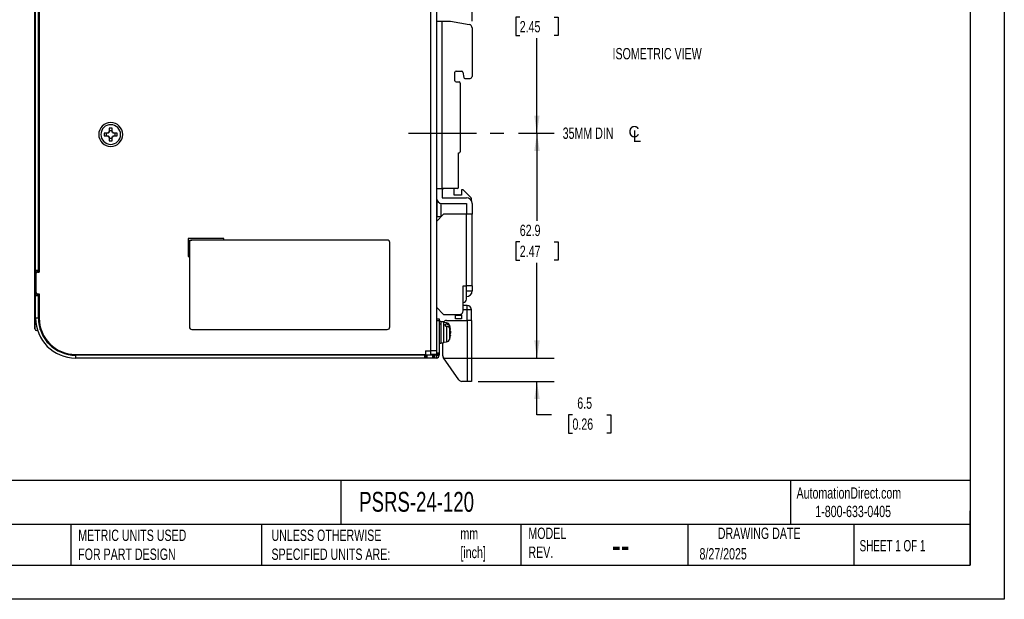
# Model space of a CAD drawing. Header units: millimetres. Extents: x 0 to 419, y 0 to 324.
# Tile 4 of 10: x 144 to 419, y 0 to 162. Entities that reach past the tile are written whole.
import ezdxf

# ---------------------------------------------------------------- set-up
doc = ezdxf.new("R2010")
doc.units = ezdxf.units.MM
doc.header["$LTSCALE"] = 1.5
doc.linetypes.add('CENTERX2', pattern=[20.32, 12.7, -2.54, 2.54, -2.54])
doc.layers.add('CENTER', color=40, linetype='CENTERX2')
doc.layers.add('DIMENSIONS', color=140, linetype='Continuous', lineweight=25)
doc.layers.add('TEXT', color=140, linetype='Continuous', lineweight=25)
doc.styles.add('SLDTEXTSTYLE0', font='TXT', dxfattribs={"width": 0.7})
doc.styles.add('SLDTEXTSTYLE1', font='TXT', dxfattribs={"width": 0.65})
doc.dimstyles.new('SLDDIMSTYLE1', dxfattribs={"dimtxt": 3.237012, "dimasz": 4.953, "dimexe": 0, "dimexo": 0.0625, "dimgap": 0.809253, "dimtad": 0, "dimtih": 1, "dimtoh": 1, "dimdec": 1, "dimrnd": 1e-09, "dimzin": 12, "dimdsep": 46, "dimtxsty": 'SLDTEXTSTYLE0', "dimsah": 1, "dimcen": 0.09, "dimadec": 0, "dimazin": 3, "dimtfac": 1, "dimtdec": 1, "dimtofl": 0, "dimtmove": 0, "dimatfit": 3, "dimfxl": 0, "dimfrac": 2, "dimtolj": 1, "dimtzin": 12, "dimarcsym": 0})
doc.dimstyles.new('SLDDIMSTYLE3', dxfattribs={"dimtxt": 3.237012, "dimasz": 4.953, "dimexe": 0, "dimexo": 0.0625, "dimgap": 0.809253, "dimtad": 0, "dimtih": 1, "dimtoh": 1, "dimdec": 1, "dimrnd": 1e-09, "dimzin": 12, "dimdsep": 46, "dimtxsty": 'SLDTEXTSTYLE0', "dimsah": 1, "dimcen": 0.09, "dimadec": 0, "dimazin": 3, "dimtfac": 1, "dimtdec": 1, "dimtmove": 0, "dimatfit": 0, "dimfxl": 0, "dimfrac": 2, "dimtolj": 1, "dimtzin": 12, "dimarcsym": 0})

# ---------------------------------------------------------------- blocks, each defined once
blk = doc.blocks.new('_D_3')
at = {"layer": 'DIMENSIONS'}
for p, q in [((262.27, 192.44), (293.24, 192.44)), ((288.48, 192.44), (288.48, 168.6)), ((283.67, 162.73), (282.59, 162.73)), ((282.59, 162.73), (282.59, 157.59)), ((293.29, 162.73), (294.38, 162.73)), ((294.38, 162.73), (294.38, 157.59)), ((282.59, 157.59), (283.67, 157.59)), ((288.48, 130.29), (288.48, 156.86)), ((294.38, 157.59), (293.29, 157.59)), ((283.31, 130.29), (293.24, 130.29))]:
    blk.add_line(p, q, dxfattribs=at)
for points in [[(288.48, 192.44), (287.72, 187.49), (289.24, 187.49)], [(288.48, 130.29), (289.24, 135.24), (287.72, 135.24)]]:
    blk.add_solid(points, dxfattribs=at)
at = {"layer": 'DIMENSIONS', "char_height": 3.175, "attachment_point": 1, "style": 'SLDTEXTSTYLE0'}
for s, insert in [('62.2', (283.67, 167.55)), ('2.45', (283.67, 161.68))]:
    blk.add_mtext(s, dxfattribs=dict(at, insert=insert))
blk = doc.blocks.new('_D_4')
at = {"layer": 'DIMENSIONS'}
for p, q in [((283.31, 130.29), (293.26, 130.29)), ((288.5, 130.29), (288.5, 105.78)), ((283.69, 99.91), (282.6, 99.91)), ((282.6, 99.91), (282.6, 94.77)), ((293.3, 99.91), (294.39, 99.91)), ((294.39, 99.91), (294.39, 94.77)), ((282.6, 94.77), (283.69, 94.77)), ((288.5, 67.44), (288.5, 94.04)), ((294.39, 94.77), (293.3, 94.77)), ((262.27, 67.44), (293.26, 67.44))]:
    blk.add_line(p, q, dxfattribs=at)
for points in [[(288.5, 130.29), (287.73, 125.34), (289.26, 125.34)], [(288.5, 67.44), (289.26, 72.39), (287.73, 72.39)]]:
    blk.add_solid(points, dxfattribs=at)
at = {"layer": 'DIMENSIONS', "char_height": 3.175, "attachment_point": 1, "style": 'SLDTEXTSTYLE0'}
for s, insert in [('62.9', (283.69, 104.73)), ('2.47', (283.69, 98.86))]:
    blk.add_mtext(s, dxfattribs=dict(at, insert=insert))
blk = doc.blocks.new('_D_6')
at = {"layer": 'DIMENSIONS'}
for p, q in [((148.12, 183.05), (148.12, 226.68)), ((270.37, 161.65), (270.37, 226.68)), ((148.12, 221.92), (195.05, 221.92)), ((199.43, 221.92), (198.34, 221.92)), ((198.34, 221.92), (198.34, 216.78)), ((209.05, 221.92), (210.14, 221.92)), ((210.14, 221.92), (210.14, 216.78)), ((270.37, 221.92), (213.44, 221.92)), ((198.34, 216.78), (199.43, 216.78)), ((210.14, 216.78), (209.05, 216.78))]:
    blk.add_line(p, q, dxfattribs=at)
for points in [[(148.12, 221.92), (153.07, 221.16), (153.07, 222.68)], [(270.37, 221.92), (265.42, 222.68), (265.42, 221.16)]]:
    blk.add_solid(points, dxfattribs=at)
at = {"layer": 'DIMENSIONS', "char_height": 3.175, "attachment_point": 1, "style": 'SLDTEXTSTYLE0'}
for s, insert in [('122.3', (198.09, 226.74)), ('4.81', (199.43, 220.87))]:
    blk.add_mtext(s, dxfattribs=dict(at, insert=insert))
blk = doc.blocks.new('_D_7')
at = {"layer": 'DIMENSIONS'}
for p, q in [((288.5, 67.44), (288.5, 76.97)), ((262.27, 67.44), (293.26, 67.44)), ((272.07, 60.94), (293.26, 60.94)), ((288.5, 51.62), (288.5, 60.94)), ((292.58, 51.62), (288.5, 51.62)), ((298.41, 51.62), (297.33, 51.62)), ((297.33, 51.62), (297.33, 46.48)), ((308.03, 51.62), (309.12, 51.62)), ((309.12, 51.62), (309.12, 46.48)), ((297.33, 46.48), (298.41, 46.48)), ((309.12, 46.48), (308.03, 46.48))]:
    blk.add_line(p, q, dxfattribs=at)
for points in [[(288.5, 67.44), (289.26, 72.39), (287.73, 72.39)], [(288.5, 60.94), (287.73, 55.99), (289.26, 55.99)]]:
    blk.add_solid(points, dxfattribs=at)
at = {"layer": 'DIMENSIONS', "char_height": 3.175, "attachment_point": 1, "style": 'SLDTEXTSTYLE0'}
for s, insert in [('6.5', (299.76, 56.44)), ('0.26', (298.41, 50.57))]:
    blk.add_mtext(s, dxfattribs=dict(at, insert=insert))
blk = doc.blocks.new('SW_SYMBOL_MOD_CL')
at = {"layer": 'DIMENSIONS', "color": 0, "char_height": 1164, "attachment_point": 5}
for s, insert in [('C', (600, 900)), ('L', (900, 450))]:
    blk.add_mtext(s, dxfattribs=dict(at, insert=insert))

msp = doc.modelspace()

# ---------------------------------------------------------------- linework, layer by layer
at = {"color": 7, "linetype": 'Continuous'}
for p, q in [((419.1, 323.85), (419.1, 0)), ((419.1, 0), (0, 0))]:
    msp.add_line(p, q, dxfattribs=at)
for p, q in [((258.87, 69.44), (258.87, 190.44)), ((260.37, 190.44), (260.37, 69.44)), ((148.12, 78.74), (148.12, 181.14)), ((149.37, 168.44), (149.37, 91.44)), ((148.37, 92.04), (148.37, 167.84)), ((149.17, 92.04), (149.17, 167.84)), ((260.37, 161.64), (261.97, 161.64)), ((261.97, 114.84), (261.97, 161.64)), ((261.97, 161.64), (264.37, 161.64)), ((264.37, 161.64), (269.54, 160.73)), ((270.37, 159.74), (270.37, 146.14)), ((265.57, 144.94), (265.57, 147.34)), ((265.87, 147.64), (267.47, 147.64)), ((267.76, 147.39), (268.03, 145.89)), ((265.87, 144.64), (266.77, 144.64)), ((267.07, 144.34), (267.07, 125.14)), ((268.32, 145.64), (269.87, 145.64)), ((168.6, 130.34), (167.57, 130.35)), ((167.57, 130.35), (167.57, 129.56)), ((167.57, 129.56), (168.59, 129.55)), ((168.22, 129.55), (168.22, 130.34)), ((169.78, 131.74), (168.98, 131.74)), ((168.98, 131.74), (168.98, 130.72)), ((168.98, 131.1), (169.77, 131.09)), ((169.77, 130.72), (169.78, 131.74)), ((170.14, 129.54), (171.17, 129.53)), ((171.17, 130.33), (170.15, 130.33)), ((170.52, 130.33), (170.52, 129.54)), ((171.17, 129.53), (171.17, 130.33)), ((168.97, 129.17), (168.96, 128.14)), ((168.96, 128.14), (169.75, 128.14)), ((169.76, 128.79), (168.97, 128.79)), ((169.75, 128.14), (169.76, 129.16)), ((266.57, 115.14), (266.57, 124.84)), ((266.57, 124.84), (266.77, 124.84)), ((260.37, 114.84), (261.97, 114.84)), ((266.27, 114.84), (261.97, 114.84)), ((261.97, 114.84), (261.97, 112.24)), ((262.07, 114.44), (261.97, 114.44)), ((262.07, 114.84), (262.07, 114.44)), ((265.37, 112.94), (265.37, 114.84)), ((267.37, 112.94), (265.37, 112.94)), ((267.37, 114.44), (267.37, 112.94)), ((267.87, 114.44), (267.37, 114.44)), ((270.08, 112.23), (267.87, 114.44)), ((260.47, 111.68), (260.47, 106.94)), ((261.67, 110.67), (261.67, 106.94)), ((261.97, 112.24), (268.77, 112.24)), ((261.97, 110.64), (268.77, 110.64)), ((268.77, 110.64), (268.77, 107.64)), ((270.17, 111.42), (270.17, 112.02)), ((270.37, 110.64), (270.37, 107.64)), ((262.37, 107.64), (260.37, 105.64)), ((268.77, 107.64), (262.37, 107.64)), ((268.77, 87.64), (268.77, 107.64)), ((270.37, 107.64), (268.77, 107.64)), ((270.37, 87.64), (270.37, 107.64)), ((261.67, 106.94), (260.47, 106.94)), ((200.97, 100.84), (190.97, 100.84)), ((190.97, 100.84), (190.97, 95.84)), ((191.37, 99.74), (191.37, 100.44)), ((191.37, 100.44), (192.07, 100.44)), ((191.37, 99.74), (191.37, 76.14)), ((246.67, 100.44), (192.07, 100.44)), ((200.97, 100.44), (200.97, 100.84)), ((247.37, 76.14), (247.37, 99.74)), ((190.97, 95.84), (191.37, 95.84)), ((148.37, 91.82), (148.37, 92.04)), ((148.37, 92.04), (149.17, 92.04)), ((148.37, 85.07), (148.37, 91.82)), ((149.17, 91.74), (148.37, 91.74)), ((148.57, 85.74), (148.57, 91.14)), ((148.87, 91.44), (149.37, 91.44)), ((149.17, 92.04), (149.17, 91.74)), ((148.87, 85.44), (149.37, 85.44)), ((149.37, 85.44), (149.37, 78.64)), ((267.87, 80.64), (267.87, 87.64)), ((267.87, 87.64), (268.77, 87.64)), ((270.37, 87.64), (268.77, 87.64)), ((268.77, 83.94), (268.77, 87.64)), ((268.77, 86.24), (270.37, 86.24)), ((270.37, 87.64), (270.37, 86.24)), ((148.37, 85.14), (149.17, 85.14)), ((148.37, 84.84), (148.37, 85.07)), ((148.37, 78.64), (148.37, 84.84)), ((149.17, 84.84), (148.37, 84.84)), ((149.17, 85.14), (149.17, 84.84)), ((149.17, 78.64), (149.17, 84.84)), ((260.37, 81.64), (262.37, 79.64)), ((268.97, 82.14), (267.87, 82.14)), ((268.97, 80.94), (267.87, 80.94)), ((268.97, 80.94), (268.97, 82.14)), ((270.17, 80.94), (268.97, 80.94)), ((268.97, 77.94), (268.97, 80.94)), ((270.17, 77.94), (270.17, 80.94)), ((148.37, 78.74), (148.12, 78.74)), ((148.19, 75.64), (148.19, 78.74)), ((148.19, 78.74), (148.19, 75.64)), ((149.17, 78.64), (148.37, 78.64)), ((260.37, 78.44), (261.17, 78.44)), ((260.37, 77.94), (261.17, 77.94)), ((261.17, 78.44), (261.17, 77.94)), ((261.17, 77.94), (261.17, 68.9)), ((261.67, 77.64), (261.17, 77.64)), ((261.67, 77.64), (261.67, 76.9)), ((262.37, 77.59), (261.67, 77.59)), ((262.37, 79.64), (266.87, 79.64)), ((262.37, 77.59), (262.37, 71.69)), ((263.22, 77.32), (262.37, 77.39)), ((263.17, 77.94), (268.97, 77.94)), ((263.22, 77.32), (263.22, 76.89)), ((265.77, 79.44), (265.77, 79.64)), ((265.77, 79.44), (267.37, 79.44)), ((265.77, 78.44), (265.77, 79.44)), ((267.37, 78.44), (265.77, 78.44)), ((267.37, 79.44), (267.37, 79.78)), ((267.37, 79.44), (267.37, 78.44)), ((268.97, 77.94), (268.97, 60.94)), ((270.17, 77.94), (268.97, 77.94)), ((270.17, 77.94), (270.17, 60.94)), ((148.19, 75.64), (148.19, 75.64)), ((148.93, 75.14), (148.69, 75.14)), ((148.69, 75.14), (148.69, 75.14)), ((148.93, 75.14), (148.69, 75.14)), ((149.69, 75.38), (149.69, 75.46)), ((149.69, 75.38), (149.69, 75.46)), ((149.69, 75.38), (149.69, 75.46)), ((149.69, 75.38), (149.69, 75.46)), ((149.69, 75.38), (149.69, 75.46)), ((192.07, 75.44), (246.67, 75.44)), ((261.67, 76.9), (261.17, 76.9)), ((261.67, 76.9), (261.67, 71.64)), ((262.94, 76.67), (262.37, 76.71)), ((262.94, 76.67), (262.94, 76.91)), ((262.94, 76.39), (262.94, 76.67)), ((263.22, 76.37), (263.22, 71.97)), ((264.09, 76.6), (264.09, 76.35)), ((264.09, 75.83), (264.09, 73.35)), ((264.18, 75.48), (264.32, 75.48)), ((264.32, 75.45), (264.2, 75.44)), ((264.32, 75.51), (264.32, 75.48)), ((264.32, 75.45), (264.32, 75.48)), ((264.32, 74.96), (264.32, 74.43)), ((150.49, 73.64), (150.45, 73.64)), ((150.49, 73.64), (150.45, 73.64)), ((261.17, 71.64), (261.67, 71.64)), ((261.67, 71.69), (262.37, 71.69)), ((262.17, 68.11), (262.17, 71.69)), ((262.37, 71.89), (263.22, 71.97)), ((264.09, 73.35), (264.09, 72.68)), ((264.32, 73.84), (264.16, 73.84)), ((264.32, 73.84), (264.32, 73.77)), ((257.37, 69.44), (257.37, 68.44)), ((257.37, 69.44), (258.87, 69.44)), ((260.37, 69.44), (258.87, 69.44)), ((258.87, 68.24), (258.87, 69.44)), ((260.37, 69.44), (260.37, 68.9)), ((260.37, 68.9), (261.17, 68.9)), ((260.37, 68.9), (260.37, 68.6)), ((261.17, 68.9), (261.17, 68.6)), ((159.57, 68.44), (257.37, 68.44)), ((159.57, 68.24), (159.57, 67.44)), ((257.07, 68.24), (159.57, 68.24)), ((257.07, 67.44), (159.57, 67.44)), ((257.07, 68.24), (257.07, 67.44)), ((257.37, 68.24), (257.07, 68.24)), ((257.37, 67.44), (257.07, 67.44)), ((257.37, 68.24), (257.37, 67.44)), ((257.67, 68.24), (257.37, 68.24)), ((257.67, 67.44), (257.37, 67.44)), ((257.67, 68.24), (257.67, 67.44)), ((259.27, 68.24), (257.67, 68.24)), ((259.27, 67.44), (257.67, 67.44)), ((260.37, 68.44), (258.87, 68.44)), ((259.27, 68.24), (259.27, 67.44)), ((259.57, 68.24), (259.27, 68.24)), ((259.57, 67.44), (259.27, 67.44)), ((259.57, 68.24), (259.57, 67.44)), ((259.87, 68.24), (259.57, 68.24)), ((259.87, 67.44), (259.57, 67.44)), ((259.87, 68.24), (259.87, 67.44)), ((260.37, 68.24), (259.87, 68.24)), ((260.37, 67.44), (259.87, 67.44)), ((260.37, 68.6), (261.17, 68.6)), ((260.37, 68.6), (260.37, 68.3)), ((260.37, 68.3), (261.17, 68.3)), ((260.37, 68.3), (260.37, 68.24)), ((260.37, 68.24), (261.17, 68.24)), ((260.37, 68.24), (260.37, 67.44)), ((261.17, 68.6), (261.17, 68.3)), ((261.17, 68.3), (261.17, 68.24)), ((266.67, 61.37), (262.35, 67.54)), ((268.97, 60.94), (267.49, 60.94)), ((270.17, 60.94), (268.97, 60.94))]:
    msp.add_line(p, q)
at = {"flags": 128}
for points in [[(148.19, 75.97), (148.19, 76.04), (148.19, 76.24), (148.19, 76.58), (148.19, 77.01), (148.19, 77.53), (148.19, 78.1), (148.19, 78.68), (148.19, 78.74)], [(148.19, 78.74), (148.19, 78.68), (148.19, 78.1), (148.19, 77.53), (148.19, 77.01), (148.19, 76.58), (148.19, 76.24), (148.19, 76.04), (148.19, 75.97)], [(263.22, 76.89), (263.06, 76.9), (262.94, 76.91)], [(262.94, 76.39), (263.09, 76.38), (263.22, 76.37)]]:
    msp.add_lwpolyline(points, dxfattribs=at)
for centre, radius, start, end in [((269.37, 159.74), 1, 0, 80), ((265.87, 147.34), 0.3, 90, 180), ((267.47, 147.34), 0.3, 10, 90), ((268.32, 145.94), 0.3, 190, 270), ((269.87, 146.14), 0.5, 270, 0), ((265.87, 144.94), 0.3, 180, 270), ((266.77, 144.34), 0.3, 0, 90), ((169.37, 129.94), 3.35, 0, 180), ((169.37, 129.94), 2.75, 89.643, 269.643), ((169.37, 129.94), 2.75, 269.643, 89.643), ((169.37, 129.94), 3.35, 180, 0), ((169.37, 129.94), 0.871, 206.6787, 242.6073), ((169.37, 129.94), 0.871, 116.6787, 152.6073), ((169.37, 129.94), 0.78, 210.1405, 239.1455), ((169.37, 129.94), 0.78, 120.1405, 149.1455), ((169.37, 129.94), 0.871, 296.6787, 332.6073), ((169.37, 129.94), 0.78, 300.1405, 329.1455), ((169.37, 129.94), 0.871, 26.6787, 62.6073), ((169.37, 129.94), 0.78, 30.1405, 59.1455), ((266.77, 125.14), 0.3, 270, 0), ((266.27, 115.14), 0.3, 270, 0), ((261.97, 112.24), 1.6, 180, 270), ((268.77, 110.64), 1.6, 0, 90), ((269.87, 112.02), 0.3, 0, 45), ((148.87, 91.14), 0.3, 90, 180), ((148.87, 85.74), 0.3, 180, 270), ((268.77, 86.24), 1.6, 270, 0), ((267.77, 83.94), 1, 275.7392, 0), ((266.87, 80.64), 1, 270, 0), ((268.97, 80.94), 1.2, 0, 90), ((159.57, 78.64), 11.2, 180, 270), ((159.67, 78.74), 10.5, 180, 270), ((159.57, 78.64), 10.4, 180, 270), ((159.57, 78.64), 10.2, 180, 270), ((263.17, 76.94), 1, 90, 143.1301), ((263.13, 76.32), 1, 16.257, 85), ((148.69, 75.64), 0.5, 180, 270), ((148.69, 75.64), 0.5, 180, 270), ((257.37, 74.64), 7, 7.1183, 16.257), ((260.23, 74.87), 4.13, 8.4657, 20.859), ((260.23, 74.35), 4.13, 8.4657, 20.859), ((261.14, 74.97), 3.22, 339.1742, 350.3467), ((260.28, 74.92), 4.08, 344.1428, 351.5813), ((263.13, 72.96), 1, 275, 343.743), ((257.37, 74.64), 7, 343.743, 352.8817), ((260.94, 74.75), 3.45, 336.1054, 339.2224), ((261.14, 74.38), 3.22, 339.1742, 350.3467), ((259.68, 73.52), 4.48, 0.0223, 3.883), ((259.98, 73.52), 4.18, 355.9831, 0.0223), ((260.37, 68.24), 0.8, 270, 0), ((263.17, 68.11), 1, 180, 215), ((267.49, 61.94), 1, 215, 270)]:
    msp.add_arc(centre, radius, start, end)
for points in [[(168.59, 129.55), (168.63, 129.55), (168.66, 129.55), (168.69, 129.55)], [(168.7, 130.34), (168.66, 130.34), (168.63, 130.34), (168.6, 130.34)], [(168.98, 130.72), (168.98, 130.69), (168.98, 130.65), (168.98, 130.62)], [(169.77, 130.61), (169.77, 130.65), (169.77, 130.68), (169.77, 130.72)], [(170.15, 130.33), (170.11, 130.33), (170.08, 130.33), (170.04, 130.33)], [(170.04, 129.54), (170.07, 129.54), (170.11, 129.54), (170.14, 129.54)], [(168.97, 129.27), (168.97, 129.24), (168.97, 129.2), (168.97, 129.17)], [(169.76, 129.16), (169.76, 129.2), (169.76, 129.23), (169.76, 129.27)], [(192.07, 100.44), (191.68, 100.44), (191.37, 100.13), (191.37, 99.74)], [(247.37, 99.74), (247.37, 100.13), (247.06, 100.44), (246.67, 100.44)], [(191.37, 76.14), (191.37, 75.76), (191.68, 75.44), (192.07, 75.44)], [(246.67, 75.44), (247.06, 75.44), (247.37, 75.76), (247.37, 76.14)]]:
    msp.add_open_spline(points, degree=3)
for points, knots in [([(264.09, 76.35), (264.08, 76.37), (264.06, 76.42), (264.02, 76.49), (263.97, 76.55), (263.91, 76.61), (263.84, 76.67), (263.76, 76.73), (263.65, 76.79), (263.51, 76.84), (263.37, 76.88), (263.27, 76.89), (263.22, 76.89)], [0, 0, 0, 0, 0.0846812, 0.1677171, 0.2499271, 0.3321553, 0.4152452, 0.5000147, 0.6228814, 0.7500488, 0.8751386, 1, 1, 1, 1]), ([(263.22, 76.37), (263.25, 76.37), (263.32, 76.36), (263.41, 76.35), (263.52, 76.32), (263.65, 76.27), (263.77, 76.2), (263.88, 76.12), (263.97, 76.03), (264.04, 75.93), (264.07, 75.86), (264.09, 75.83)], [0, 0, 0, 0, 0.0829646, 0.165898, 0.2496621, 0.3749091, 0.5001425, 0.6247001, 0.7503149, 0.8750446, 1, 1, 1, 1]), ([(150.59, 73.4), (150.56, 73.45), (150.52, 73.52), (150.47, 73.61), (150.45, 73.64)], [0, 0, 0, 0, 0.653863, 1, 1, 1, 1])]:
    msp.add_open_spline(points, degree=3, knots=knots)
at = {"layer": 'CENTER'}
msp.add_line((252.55, 130.29), (281.4, 130.29), dxfattribs=at)
at = {"layer": 'TEXT'}
for p, q in [((409.57, 314.32), (409.57, 9.52)), ((409.57, 33.19), (9.52, 33.19)), ((233.64, 33.19), (233.64, 20.95)), ((359.36, 33.19), (359.36, 20.95)), ((409.57, 9.52), (409.57, 24.77)), ((409.57, 20.95), (9.52, 20.95)), ((158.23, 20.95), (158.23, 9.52)), ((211.5, 20.95), (211.5, 9.52)), ((283.95, 20.95), (283.95, 9.52)), ((330.7, 20.95), (330.7, 9.52)), ((377.02, 20.95), (377.02, 9.52)), ((9.52, 9.52), (409.57, 9.52))]:
    msp.add_line(p, q, dxfattribs=at)

# ---------------------------------------------------------------- block references
at = {"layer": 'DIMENSIONS', "xscale": 0.002728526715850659, "yscale": 0.002728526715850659, "zscale": 0.002728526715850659}
msp.add_blockref('SW_SYMBOL_MOD_CL', (313.98, 128.25), dxfattribs=at)

# ---------------------------------------------------------------- texts
at = {"color": 179, "linetype": 'Continuous', "lineweight": 18, "char_height": 3.175, "attachment_point": 1, "style": 'SLDTEXTSTYLE0'}
for s, insert in [('AutomationDirect.com', (361.04, 31.31)), ('1-800-633-0405', (366.29, 26.16))]:
    msp.add_mtext(s, dxfattribs=dict(at, insert=insert))
at = {"layer": 'DIMENSIONS', "char_height": 3.175, "attachment_point": 1, "style": 'SLDTEXTSTYLE0'}
for s, insert in [('ISOMETRIC VIEW', (309.61, 154.13)), ('35MM DIN ^J', (295.68, 131.89))]:
    msp.add_mtext(s, dxfattribs=dict(at, insert=insert))
at = {"layer": 'TEXT'}
for s, insert, char_height, attachment_point, style in [('PSRS-24-120', (238.81, 30.04), 5.5562, 1, 'SLDTEXTSTYLE0'), ("PART DIMENSIONS MAY DIFFER SLIGHTLY ^JDUE TO MANUFACTURER'S VARIANCES", (65.87, 19.49), 3.175, 1, 'SLDTEXTSTYLE0'), ('METRIC UNITS USED ^JFOR PART DESIGN', (160.28, 19.49), 3.175, 1, 'SLDTEXTSTYLE0'), ('UNLESS OTHERWISE ^JSPECIFIED UNITS ARE:', (214.3, 19.49), 3.175, 1, 'SLDTEXTSTYLE0'), ('MODEL ^JREV.', (286.1, 20.05), 3.175, 1, 'SLDTEXTSTYLE0'), ('DRAWING DATE', (350.59, 20.05), 3.175, 2, 'SLDTEXTSTYLE0'), ('mm^J[inch]', (267.1, 19.99), 3.175, 1, 'SLDTEXTSTYLE0'), ('SHEET 1 OF 1', (378.66, 16.58), 3.175, 1, 'SLDTEXTSTYLE1'), ('--', (309.45, 19.1), 7.937, 1, 'SLDTEXTSTYLE0'), ('8/27/2025', (333.92, 14.31), 3.175, 1, 'SLDTEXTSTYLE0')]:
    msp.add_mtext(s, dxfattribs=dict(at, insert=insert, char_height=char_height, attachment_point=attachment_point, style=style))

# ---------------------------------------------------------------- dimensions: what is measured, and where the dimension line sits
at = {"layer": 'DIMENSIONS'}
dim = msp.add_linear_dim(base=(270.36968076, 221.92245823), p1=(148.11968076, 181.14155292), p2=(270.36968076, 159.74449601), dimstyle='SLDDIMSTYLE1', dxfattribs=at)
dim.commit()
dim.dimension.update_dxf_attribs({"geometry": '_D_6', "text_midpoint": (204.24143655, 221.92245823), "dimtype": 160})
for base, p1, p2, dimstyle, picture, middle in [((288.48158629, 130.29155752), (260.36968076, 192.44155752), (281.40046078, 130.29155752), 'SLDDIMSTYLE1', '_D_3', (288.48158629, 162.73248642)), ((288.49519212, 130.29155752), (260.36968076, 67.44155752), (281.40046078, 130.29155752), 'SLDDIMSTYLE1', '_D_4', (288.49519212, 99.91195913)), ((288.5, 60.94), (260.37, 67.44), (270.17, 60.94), 'SLDDIMSTYLE3', '_D_7', (288.5, 51.62))]:
    dim = msp.add_linear_dim(base=base, p1=p1, p2=p2, angle=90, dimstyle=dimstyle, dxfattribs=at)
    dim.commit()
    dim.dimension.update_dxf_attribs({"geometry": picture, "text_midpoint": middle, "dimtype": 160})

doc.saveas('drawing.dxf')
